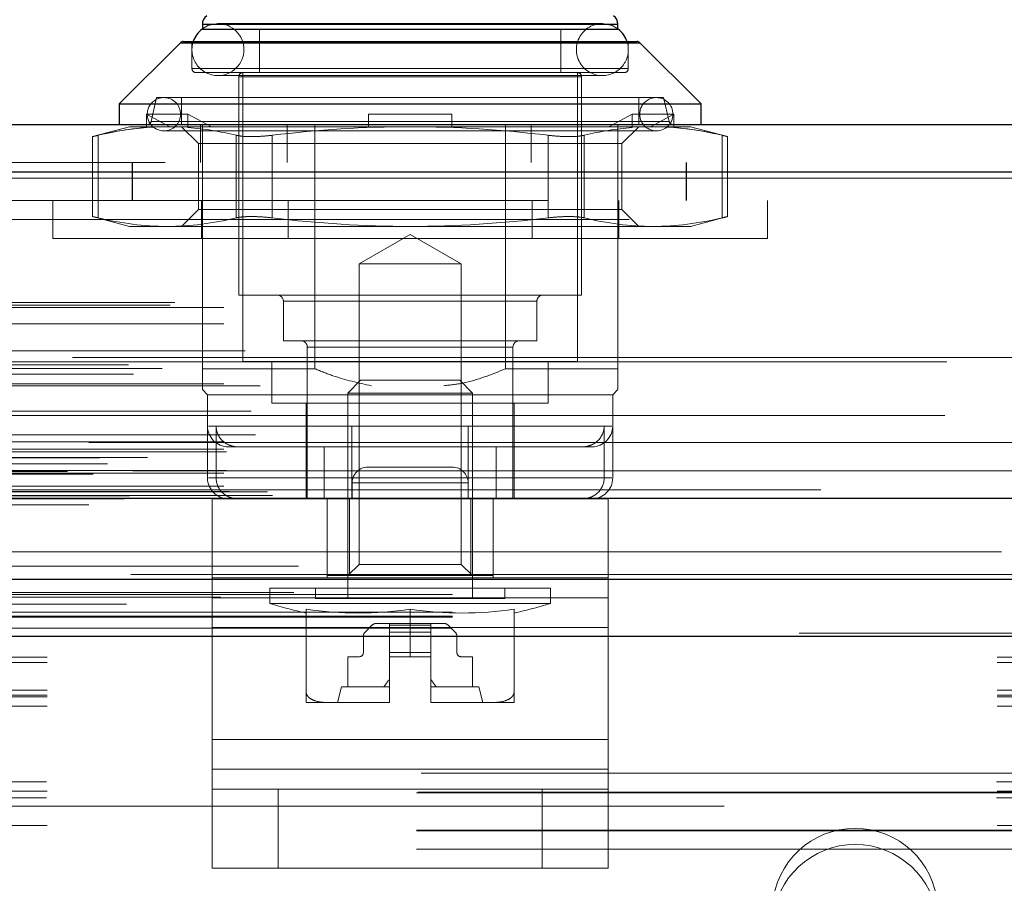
# Model space of a CAD drawing. Header units: inches. Extents: x 0.2 to 10.8, y 0.2 to 8.2.
# Tile 12 of 145: x 3.6831 to 3.7867, y 2.2378 to 2.3286. Entities that reach past the tile are written whole.
import ezdxf

# ---------------------------------------------------------------- set-up
doc = ezdxf.new("R2010")
doc.units = ezdxf.units.IN
doc.header["$MEASUREMENT"] = 0
doc.linetypes.add('HIDDEN', pattern=[0.07500000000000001, 0.05, -0.025])
doc.layers.add('DIMENSIONS', color=140, linetype='Continuous')
doc.styles.add('SLDTEXTSTYLE0', font='TXT', dxfattribs={"width": 0.7})
doc.dimstyles.new('SLDDIMSTYLE0', dxfattribs={"dimtxt": 0.0849609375, "dimasz": 0.13, "dimexe": 0, "dimexo": 0.0625, "dimgap": 0.021240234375, "dimtad": 0, "dimtih": 1, "dimtoh": 1, "dimlfac": 18, "dimrnd": 1e-09, "dimzin": 12, "dimdsep": 46, "dimtxsty": 'SLDTEXTSTYLE0', "dimsah": 1, "dimcen": 0.09, "dimadec": 0, "dimazin": 3, "dimtfac": 1, "dimtofl": 0, "dimtmove": 0, "dimatfit": 3, "dimfxl": 0, "dimfrac": 2, "dimtolj": 1, "dimtzin": 12, "dimarcsym": 0})

# ---------------------------------------------------------------- blocks, each defined once
blk = doc.blocks.new('_D_25')
at = {"layer": 'DIMENSIONS'}
for p, q in [((3.227980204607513, 2.313765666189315), (3.227980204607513, 2.671090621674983)), ((4.757869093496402, 2.313765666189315), (4.757869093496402, 2.671090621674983)), ((3.227980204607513, 2.546090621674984), (3.72184727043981, 2.546090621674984)), ((3.836973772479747, 2.546090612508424), (3.808443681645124, 2.546090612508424)), ((3.808443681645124, 2.546090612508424), (3.808443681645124, 2.4110597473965)), ((4.160121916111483, 2.546090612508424), (4.188652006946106, 2.546090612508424)), ((4.188652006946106, 2.546090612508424), (4.188652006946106, 2.4110597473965)), ((4.757869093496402, 2.546090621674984), (4.275248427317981, 2.546090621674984)), ((3.808443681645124, 2.4110597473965), (3.836973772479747, 2.4110597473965)), ((4.188652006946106, 2.4110597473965), (4.160121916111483, 2.4110597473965))]:
    blk.add_line(p, q, dxfattribs=at)
for points in [[(3.227980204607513, 2.546090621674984), (3.357980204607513, 2.526090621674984), (3.357980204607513, 2.566090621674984)], [(4.757869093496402, 2.546090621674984), (4.627869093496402, 2.566090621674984), (4.627869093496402, 2.526090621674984)]]:
    blk.add_solid(points, dxfattribs=at)
at = {"layer": 'DIMENSIONS', "char_height": 0.08333333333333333, "attachment_point": 1, "style": 'SLDTEXTSTYLE0'}
for s, insert in [('27.54', (3.836973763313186, 2.672532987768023)), ('699.5', (3.836973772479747, 2.518482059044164))]:
    blk.add_mtext(s, dxfattribs=dict(at, insert=insert))

msp = doc.modelspace()

# ---------------------------------------------------------------- linework, layer by layer
at = {"color": 7, "linetype": 'Continuous', "lineweight": 25}
for p, q in [((3.702296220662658, 2.32816137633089), (3.702296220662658, 2.327687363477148)), ((3.702296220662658, 2.32816137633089), (3.746040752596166, 2.32816137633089)), ((3.746040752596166, 2.327687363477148), (3.746040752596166, 2.32816137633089)), ((3.702296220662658, 2.327667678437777), (3.746040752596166, 2.327667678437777)), ((3.699980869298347, 2.326227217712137), (3.693547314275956, 2.319793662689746)), ((3.699980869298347, 2.326227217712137), (3.748356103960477, 2.326227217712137)), ((3.700290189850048, 2.326355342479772), (3.748046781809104, 2.326355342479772)), ((3.754789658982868, 2.319793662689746), (3.748356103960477, 2.326227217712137)), ((3.693547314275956, 2.319793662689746), (3.693547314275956, 2.317606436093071)), ((3.693547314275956, 2.319793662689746), (3.754789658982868, 2.319793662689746)), ((3.754789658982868, 2.317606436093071), (3.754789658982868, 2.319793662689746)), ((3.198367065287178, 2.317606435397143), (4.787455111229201, 2.317606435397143)), ((3.196403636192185, 2.312648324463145), (4.789418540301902, 2.312648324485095)), ((3.190347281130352, 2.278301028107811), (4.795474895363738, 2.278301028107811)), ((3.228641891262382, 2.269765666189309), (4.757207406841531, 2.269765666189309)), ((3.228641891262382, 2.263765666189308), (4.757207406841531, 2.263765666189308))]:
    msp.add_line(p, q, dxfattribs=at)
at = {"color": 7, "linetype": 'HIDDEN', "lineweight": 18}
for p, q in [((3.746040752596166, 2.32816137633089), (3.702296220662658, 2.32816137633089)), ((3.746040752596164, 2.32816137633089), (3.702395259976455, 2.32816137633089)), ((3.744400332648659, 2.328234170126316), (3.703936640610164, 2.328234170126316)), ((3.702296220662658, 2.327687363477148), (3.702296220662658, 2.327667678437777)), ((3.708311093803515, 2.327667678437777), (3.708311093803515, 2.323074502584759)), ((3.740025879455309, 2.323074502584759), (3.740025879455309, 2.327667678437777)), ((3.746040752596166, 2.327667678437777), (3.746040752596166, 2.327687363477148)), ((3.748356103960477, 2.326227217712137), (3.699980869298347, 2.326227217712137)), ((3.748356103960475, 2.326227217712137), (3.700078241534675, 2.326227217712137)), ((3.70120260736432, 2.326355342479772), (3.70120260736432, 2.323511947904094)), ((3.747134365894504, 2.323511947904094), (3.747134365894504, 2.326355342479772)), ((3.747134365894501, 2.323511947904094), (3.701202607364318, 2.323511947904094)), ((3.70120260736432, 2.323511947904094), (3.747134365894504, 2.323511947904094)), ((3.701640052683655, 2.323074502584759), (3.746696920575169, 2.323074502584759)), ((3.703936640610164, 2.322766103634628), (3.744400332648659, 2.322766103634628)), ((3.706561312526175, 2.323074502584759), (3.706561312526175, 2.292672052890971)), ((3.741775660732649, 2.292672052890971), (3.741775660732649, 2.323074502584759)), ((3.742213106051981, 2.322637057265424), (3.706123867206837, 2.322637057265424)), ((3.70612386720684, 2.322637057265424), (3.742213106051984, 2.322637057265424)), ((3.70612386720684, 2.322637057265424), (3.70612386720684, 2.299671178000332)), ((3.742213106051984, 2.299671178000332), (3.742213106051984, 2.322637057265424)), ((3.697484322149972, 2.320449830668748), (3.696906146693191, 2.317945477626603)), ((3.697484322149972, 2.320449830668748), (3.750852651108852, 2.320449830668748)), ((3.700108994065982, 2.320449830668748), (3.700108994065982, 2.317606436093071)), ((3.748227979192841, 2.317606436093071), (3.748227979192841, 2.320449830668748)), ((3.751430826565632, 2.317945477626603), (3.750852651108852, 2.320449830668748)), ((3.696409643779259, 2.317301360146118), (3.696409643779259, 2.318700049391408)), ((3.70078409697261, 2.318700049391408), (3.696409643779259, 2.318700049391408)), ((3.696409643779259, 2.318700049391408), (3.698871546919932, 2.317387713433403)), ((3.70078409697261, 2.317301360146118), (3.70078409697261, 2.318700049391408)), ((3.70078409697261, 2.318700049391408), (3.703246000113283, 2.317387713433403)), ((3.719794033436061, 2.318700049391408), (3.728542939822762, 2.318700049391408)), ((3.719794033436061, 2.318700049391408), (3.719794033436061, 2.317387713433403)), ((3.728542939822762, 2.318700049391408), (3.728542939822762, 2.317387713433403)), ((3.74509097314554, 2.317387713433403), (3.747552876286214, 2.318700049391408)), ((3.747552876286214, 2.318700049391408), (3.751927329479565, 2.318700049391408)), ((3.747552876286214, 2.318700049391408), (3.747552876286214, 2.317301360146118)), ((3.749465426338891, 2.317387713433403), (3.751927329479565, 2.318700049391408)), ((3.751927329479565, 2.318700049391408), (3.751927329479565, 2.317301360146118)), ((3.696906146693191, 2.317945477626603), (3.751332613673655, 2.317945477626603)), ((3.75143082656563, 2.317945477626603), (3.697004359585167, 2.317945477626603)), ((3.70209630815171, 2.313606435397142), (3.70209630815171, 2.317606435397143)), ((3.702296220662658, 2.291906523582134), (3.702296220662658, 2.317606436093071)), ((3.711235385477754, 2.313606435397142), (3.711235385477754, 2.317606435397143)), ((3.714145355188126, 2.291906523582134), (3.714145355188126, 2.317606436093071)), ((3.734191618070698, 2.291906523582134), (3.734191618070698, 2.317606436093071)), ((3.736901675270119, 2.313606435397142), (3.736901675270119, 2.317606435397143)), ((3.746040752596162, 2.313606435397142), (3.746040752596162, 2.317606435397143)), ((3.694640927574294, 2.317387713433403), (3.690749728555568, 2.316345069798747)), ((3.691335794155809, 2.316482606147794), (3.691335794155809, 2.30779413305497)), ((3.691335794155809, 2.316482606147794), (3.691335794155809, 2.30779413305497)), ((3.691335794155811, 2.316482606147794), (3.691335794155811, 2.30779413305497)), ((3.691335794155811, 2.316482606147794), (3.691335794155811, 2.30779413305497)), ((3.694640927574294, 2.317387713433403), (3.696691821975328, 2.317387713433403)), ((3.696409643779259, 2.317301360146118), (3.696691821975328, 2.317387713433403)), ((3.696691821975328, 2.317387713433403), (3.698871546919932, 2.317387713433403)), ((3.698249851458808, 2.316950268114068), (3.750087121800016, 2.316950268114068)), ((3.701066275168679, 2.317387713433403), (3.698871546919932, 2.317387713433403)), ((3.700108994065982, 2.317387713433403), (3.701885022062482, 2.315611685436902)), ((3.70078409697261, 2.317301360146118), (3.701066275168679, 2.317387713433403)), ((3.701066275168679, 2.317387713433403), (3.724168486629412, 2.317387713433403)), ((3.705857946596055, 2.316482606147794), (3.705857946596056, 2.30779413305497)), ((3.705857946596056, 2.316482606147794), (3.705857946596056, 2.30779413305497)), ((3.705857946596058, 2.316482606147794), (3.705857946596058, 2.30779413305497)), ((3.705857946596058, 2.316482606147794), (3.705857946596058, 2.30779413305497)), ((3.709646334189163, 2.316482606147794), (3.709646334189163, 2.30779413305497)), ((3.709646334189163, 2.316482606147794), (3.709646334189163, 2.30779413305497)), ((3.709646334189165, 2.316482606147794), (3.709646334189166, 2.30779413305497)), ((3.709646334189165, 2.316482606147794), (3.709646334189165, 2.30779413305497)), ((3.719794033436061, 2.317301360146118), (3.719794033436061, 2.317387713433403)), ((3.724168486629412, 2.317387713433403), (3.747270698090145, 2.317387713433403)), ((3.728542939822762, 2.317301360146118), (3.728542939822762, 2.317387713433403)), ((3.738690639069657, 2.316482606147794), (3.738690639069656, 2.30779413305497)), ((3.738690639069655, 2.316482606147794), (3.738690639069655, 2.30779413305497)), ((3.738690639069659, 2.316482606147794), (3.738690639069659, 2.30779413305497)), ((3.738690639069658, 2.316482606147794), (3.738690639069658, 2.30779413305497)), ((3.742479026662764, 2.316482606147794), (3.742479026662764, 2.30779413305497)), ((3.742479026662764, 2.316482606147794), (3.742479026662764, 2.30779413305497)), ((3.742479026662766, 2.316482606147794), (3.742479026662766, 2.30779413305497)), ((3.742479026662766, 2.316482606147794), (3.742479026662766, 2.30779413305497)), ((3.746451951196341, 2.315611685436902), (3.748227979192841, 2.317387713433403)), ((3.747552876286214, 2.317301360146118), (3.747270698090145, 2.317387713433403)), ((3.749465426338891, 2.317387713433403), (3.747270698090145, 2.317387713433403)), ((3.751645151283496, 2.317387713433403), (3.749465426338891, 2.317387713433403)), ((3.751927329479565, 2.317301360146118), (3.751645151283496, 2.317387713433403)), ((3.751645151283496, 2.317387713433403), (3.75369604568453, 2.317387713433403)), ((3.757587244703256, 2.316345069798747), (3.75369604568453, 2.317387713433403)), ((3.75700117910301, 2.316482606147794), (3.75700117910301, 2.30779413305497)), ((3.75700117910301, 2.316482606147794), (3.75700117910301, 2.30779413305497)), ((3.757001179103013, 2.316482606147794), (3.757001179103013, 2.30779413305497)), ((3.757001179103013, 2.316482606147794), (3.757001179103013, 2.30779413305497)), ((3.690749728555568, 2.316358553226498), (3.690749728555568, 2.307918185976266)), ((3.701885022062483, 2.315611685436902), (3.743466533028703, 2.315611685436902)), ((3.701885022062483, 2.315611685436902), (3.701885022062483, 2.308665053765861)), ((3.743466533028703, 2.315611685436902), (3.746451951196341, 2.315611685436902)), ((3.746451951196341, 2.308665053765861), (3.746451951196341, 2.315611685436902)), ((3.757587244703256, 2.307918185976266), (3.757587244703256, 2.316358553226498)), ((3.198367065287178, 2.313606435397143), (4.787455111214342, 2.313606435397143)), ((3.694892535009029, 2.313606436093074), (3.694892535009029, 2.309606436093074)), ((3.694929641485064, 2.313606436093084), (3.694929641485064, 2.309606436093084)), ((3.746040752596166, 2.291906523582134), (3.746040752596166, 2.313606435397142)), ((3.753225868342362, 2.309606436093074), (3.753225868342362, 2.313606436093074)), ((3.753262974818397, 2.309606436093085), (3.753262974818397, 2.313606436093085)), ((4.789418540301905, 2.312648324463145), (3.196403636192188, 2.312648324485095)), ((3.196403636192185, 2.311953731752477), (4.789418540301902, 2.311953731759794)), ((4.789418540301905, 2.311953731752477), (3.196403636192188, 2.311953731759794)), ((4.738624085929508, 2.309606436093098), (3.247235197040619, 2.309606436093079)), ((3.686557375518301, 2.309606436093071), (3.686557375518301, 2.305606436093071)), ((3.702196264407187, 2.305606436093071), (3.702196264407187, 2.309606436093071)), ((3.71133534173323, 2.305606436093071), (3.71133534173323, 2.309606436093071)), ((3.737001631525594, 2.305606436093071), (3.737001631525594, 2.30960643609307)), ((3.746140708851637, 2.30560643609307), (3.746140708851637, 2.30960643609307)), ((3.761779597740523, 2.30560643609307), (3.761779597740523, 2.30960643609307)), ((3.701885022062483, 2.308665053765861), (3.700108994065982, 2.306889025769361)), ((3.701885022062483, 2.308665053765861), (3.743466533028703, 2.308665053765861)), ((3.743466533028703, 2.308665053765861), (3.746451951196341, 2.308665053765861)), ((3.748227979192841, 2.306889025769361), (3.746451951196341, 2.308665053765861)), ((4.738624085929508, 2.307606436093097), (3.247235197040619, 2.307606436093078)), ((4.738624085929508, 2.307606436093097), (3.247235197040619, 2.307606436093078)), ((3.24723519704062, 2.30760643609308), (4.738586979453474, 2.307606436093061)), ((3.24723519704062, 2.30760643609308), (4.738586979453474, 2.307606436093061)), ((3.690749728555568, 2.307931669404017), (3.694640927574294, 2.306889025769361)), ((3.75369604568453, 2.306889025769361), (3.757587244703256, 2.307931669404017)), ((3.694640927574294, 2.306889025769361), (3.698596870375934, 2.306889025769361)), ((3.698596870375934, 2.306889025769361), (3.724168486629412, 2.306889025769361)), ((3.724168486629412, 2.306889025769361), (3.74974010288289, 2.306889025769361)), ((3.74974010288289, 2.306889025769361), (3.75369604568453, 2.306889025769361)), ((3.761779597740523, 2.30560643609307), (3.686557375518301, 2.305606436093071)), ((3.724168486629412, 2.306054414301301), (3.718791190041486, 2.302949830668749)), ((3.729545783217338, 2.302949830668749), (3.724168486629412, 2.306054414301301)), ((3.718791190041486, 2.302949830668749), (3.729545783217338, 2.302949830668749)), ((3.718791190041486, 2.302949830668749), (3.718791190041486, 2.271328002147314)), ((3.729545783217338, 2.271328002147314), (3.729545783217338, 2.302949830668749)), ((3.199408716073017, 2.298903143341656), (4.786413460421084, 2.298903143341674)), ((3.70612386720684, 2.299671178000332), (3.742213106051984, 2.299671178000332)), ((3.73751056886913, 2.299015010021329), (3.71082640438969, 2.299015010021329)), ((3.710826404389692, 2.299015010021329), (3.737510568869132, 2.299015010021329)), ((3.710826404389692, 2.299015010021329), (3.710826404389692, 2.294859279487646)), ((3.737510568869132, 2.294859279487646), (3.737510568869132, 2.299015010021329)), ((3.198921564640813, 2.298614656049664), (4.786900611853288, 2.298614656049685)), ((3.204553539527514, 2.298347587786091), (4.781268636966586, 2.298347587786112)), ((3.204553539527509, 2.298347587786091), (4.781268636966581, 2.298347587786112)), ((3.204553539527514, 2.296659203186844), (4.781268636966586, 2.296659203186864)), ((3.710826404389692, 2.294859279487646), (3.737510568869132, 2.294859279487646)), ((3.20679751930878, 2.293787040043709), (4.779024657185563, 2.29378704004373)), ((3.713341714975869, 2.294203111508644), (3.734894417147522, 2.294203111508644)), ((3.713341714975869, 2.294203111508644), (3.713341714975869, 2.278236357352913)), ((3.734995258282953, 2.294203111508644), (3.7134425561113, 2.294203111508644)), ((3.734995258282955, 2.278236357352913), (3.734995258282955, 2.294203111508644)), ((4.7886135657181, 2.293105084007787), (3.197217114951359, 2.293105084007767)), ((3.204553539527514, 2.292635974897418), (4.781268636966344, 2.292635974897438)), ((4.780647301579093, 2.292640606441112), (3.205173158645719, 2.292640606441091)), ((3.706561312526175, 2.292672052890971), (3.741775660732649, 2.292672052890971)), ((3.70962342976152, 2.292672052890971), (3.70962342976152, 2.28829759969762)), ((3.738713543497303, 2.28829759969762), (3.738713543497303, 2.292672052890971)), ((3.194518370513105, 2.292326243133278), (4.791303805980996, 2.292326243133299)), ((3.198053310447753, 2.291936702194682), (4.787768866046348, 2.291936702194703)), ((3.702296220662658, 2.291906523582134), (3.714145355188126, 2.291906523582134)), ((3.734191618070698, 2.291906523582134), (3.746040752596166, 2.291906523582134)), ((3.195039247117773, 2.29135372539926), (4.790778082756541, 2.291353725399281)), ((3.718948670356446, 2.290703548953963), (3.717606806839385, 2.289361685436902)), ((3.718948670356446, 2.290703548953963), (3.729388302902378, 2.290703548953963)), ((3.730730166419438, 2.289361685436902), (3.729388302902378, 2.290703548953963)), ((3.204553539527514, 2.290339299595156), (4.781268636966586, 2.290339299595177)), ((3.208396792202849, 2.290127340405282), (4.777419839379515, 2.290127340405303)), ((3.702296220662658, 2.289719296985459), (3.702843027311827, 2.28917249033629)), ((3.745493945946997, 2.28917249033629), (3.746040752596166, 2.289719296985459)), ((3.702843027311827, 2.28917249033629), (3.745493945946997, 2.28917249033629)), ((3.702843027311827, 2.28917249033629), (3.702843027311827, 2.285891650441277)), ((3.717606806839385, 2.289361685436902), (3.730730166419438, 2.289361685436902)), ((3.717606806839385, 2.289361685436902), (3.717606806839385, 2.267737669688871)), ((3.730730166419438, 2.267737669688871), (3.730730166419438, 2.289361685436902)), ((3.745493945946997, 2.280423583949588), (3.745493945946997, 2.28917249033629)), ((3.207416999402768, 2.287456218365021), (4.778405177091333, 2.287456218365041)), ((3.207416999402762, 2.287456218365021), (4.778405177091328, 2.287456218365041)), ((3.70962342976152, 2.28829759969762), (3.738713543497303, 2.28829759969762)), ((3.713232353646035, 2.28829759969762), (3.713232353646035, 2.283704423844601)), ((3.735104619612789, 2.278236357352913), (3.735104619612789, 2.28829759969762)), ((4.780442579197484, 2.287006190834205), (3.205379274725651, 2.287006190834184)), ((3.702843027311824, 2.28589165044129), (3.702843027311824, 2.280423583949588)), ((3.730292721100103, 2.285891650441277), (3.702940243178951, 2.285891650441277)), ((3.703741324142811, 2.280423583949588), (3.703741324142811, 2.285891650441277)), ((3.718044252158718, 2.285891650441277), (3.74539673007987, 2.285891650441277)), ((3.730292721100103, 2.280423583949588), (3.730292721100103, 2.285891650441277)), ((3.744595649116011, 2.280423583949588), (3.744595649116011, 2.285891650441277)), ((3.207905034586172, 2.284965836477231), (4.777914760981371, 2.284965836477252)), ((4.790355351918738, 2.28414353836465), (3.19546057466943, 2.284143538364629)), ((3.204553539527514, 2.284225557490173), (4.781268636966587, 2.284225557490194)), ((3.204553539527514, 2.283443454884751), (4.781268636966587, 2.283443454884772)), ((3.204553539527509, 2.283443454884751), (4.781268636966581, 2.283443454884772)), ((3.705030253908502, 2.283704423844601), (3.730292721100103, 2.283704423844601)), ((3.713232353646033, 2.283704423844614), (3.713232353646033, 2.278236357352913)), ((3.715107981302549, 2.278236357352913), (3.715107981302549, 2.283704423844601)), ((3.718044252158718, 2.278236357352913), (3.718044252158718, 2.283704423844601)), ((3.733228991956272, 2.283704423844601), (3.730292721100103, 2.283704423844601)), ((3.733228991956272, 2.278236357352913), (3.733228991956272, 2.283704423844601)), ((3.733228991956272, 2.283704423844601), (3.742300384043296, 2.283704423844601)), ((3.742300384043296, 2.283704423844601), (3.743306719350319, 2.283704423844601)), ((3.191475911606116, 2.282543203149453), (4.794346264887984, 2.282543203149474)), ((3.196507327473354, 2.282563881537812), (4.789314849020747, 2.282563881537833)), ((3.204831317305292, 2.283165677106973), (4.780990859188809, 2.283165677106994)), ((3.192320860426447, 2.281910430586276), (4.793465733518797, 2.281910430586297)), ((3.719725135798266, 2.281569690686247), (3.719722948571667, 2.281569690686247)), ((3.728614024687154, 2.281569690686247), (3.719725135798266, 2.281569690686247)), ((3.188096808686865, 2.281118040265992), (4.797725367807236, 2.281118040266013)), ((3.188096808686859, 2.281118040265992), (4.797725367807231, 2.281118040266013)), ((3.190794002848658, 2.280834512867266), (4.795028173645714, 2.280834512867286)), ((4.794968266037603, 2.281174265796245), (3.190853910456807, 2.281174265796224)), ((3.204553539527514, 2.280943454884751), (4.781268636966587, 2.280943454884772)), ((3.204553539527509, 2.280943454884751), (4.781268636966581, 2.280943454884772)), ((3.204831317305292, 2.281221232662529), (4.780990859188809, 2.28122123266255)), ((3.744595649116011, 2.280423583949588), (3.702943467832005, 2.280423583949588)), ((3.703741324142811, 2.280423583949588), (3.745393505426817, 2.280423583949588)), ((3.204553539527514, 2.279561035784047), (4.781268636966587, 2.279561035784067)), ((3.204553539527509, 2.279561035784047), (4.781268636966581, 2.279561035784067)), ((4.767401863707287, 2.279161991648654), (3.218457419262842, 2.279161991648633)), ((3.730278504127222, 2.27990302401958), (3.718056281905, 2.27990302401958)), ((3.718056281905, 2.27990302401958), (3.718056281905, 2.278236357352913)), ((3.718056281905, 2.27990302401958), (3.730278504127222, 2.27990302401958)), ((3.718058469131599, 2.27990302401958), (3.718058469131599, 2.278236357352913)), ((3.730280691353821, 2.27990302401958), (3.718058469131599, 2.27990302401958)), ((3.718058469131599, 2.27990302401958), (3.730280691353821, 2.27990302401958)), ((3.730278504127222, 2.27990302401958), (3.730278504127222, 2.278236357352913)), ((3.730280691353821, 2.27990302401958), (3.730280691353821, 2.278236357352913)), ((3.19397572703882, 2.278250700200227), (4.791846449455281, 2.278250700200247)), ((3.194115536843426, 2.278232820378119), (4.791706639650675, 2.27823282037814)), ((3.19461816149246, 2.27855171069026), (4.791204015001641, 2.278551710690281)), ((3.194618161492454, 2.27855171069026), (4.791204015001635, 2.278551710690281)), ((3.205109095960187, 2.278999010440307), (4.780713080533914, 2.278999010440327)), ((3.205109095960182, 2.278999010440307), (4.780713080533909, 2.278999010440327)), ((3.20916232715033, 2.278952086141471), (4.776659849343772, 2.278952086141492)), ((3.209162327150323, 2.278952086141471), (4.776659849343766, 2.278952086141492)), ((3.209677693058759, 2.278587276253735), (4.776144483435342, 2.278587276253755)), ((3.209677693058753, 2.278587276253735), (4.776144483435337, 2.278587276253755)), ((3.703334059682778, 2.278236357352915), (3.703334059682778, 2.26990302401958)), ((3.703336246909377, 2.278236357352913), (3.745002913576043, 2.278236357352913)), ((3.703336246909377, 2.278236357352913), (3.703336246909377, 2.267818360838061)), ((3.715417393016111, 2.278236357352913), (3.715417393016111, 2.26990302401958)), ((3.715419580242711, 2.278236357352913), (3.715419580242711, 2.26990302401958)), ((3.717790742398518, 2.270143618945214), (3.717790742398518, 2.278236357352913)), ((3.730546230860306, 2.270143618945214), (3.730546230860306, 2.278236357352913)), ((3.732917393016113, 2.270143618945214), (3.732917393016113, 2.278236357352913)), ((3.73291958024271, 2.278236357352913), (3.73291958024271, 2.26990302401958)), ((3.745000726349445, 2.278236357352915), (3.745000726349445, 2.26990302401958)), ((3.745002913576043, 2.278236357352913), (3.745002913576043, 2.267818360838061)), ((3.19034728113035, 2.277606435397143), (4.795474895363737, 2.277606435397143)), ((3.212404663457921, 2.271126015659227), (4.77341751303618, 2.271126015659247)), ((3.718791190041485, 2.271328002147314), (3.717606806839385, 2.270143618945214)), ((3.718791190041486, 2.271328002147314), (3.729545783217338, 2.271328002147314)), ((3.730730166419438, 2.270143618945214), (3.729545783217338, 2.271328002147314)), ((3.703334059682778, 2.264694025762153), (3.703334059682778, 2.26990302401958)), ((3.703336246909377, 2.26990302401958), (3.745002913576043, 2.26990302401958)), ((3.715419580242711, 2.270143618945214), (3.717790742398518, 2.270143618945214)), ((3.717790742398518, 2.270143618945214), (3.730546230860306, 2.270143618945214)), ((3.730546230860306, 2.270143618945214), (3.732917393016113, 2.270143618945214)), ((3.732917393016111, 2.270143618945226), (3.732917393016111, 2.26990302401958)), ((3.745000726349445, 2.264694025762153), (3.745000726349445, 2.26990302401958)), ((3.709404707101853, 2.268831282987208), (3.738932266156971, 2.268831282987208)), ((3.709404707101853, 2.268831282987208), (3.709404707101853, 2.267203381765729)), ((3.714216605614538, 2.268831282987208), (3.714216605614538, 2.267737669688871)), ((3.734120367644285, 2.267737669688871), (3.734120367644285, 2.268831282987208)), ((3.738932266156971, 2.267203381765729), (3.738932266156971, 2.268831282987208)), ((3.204241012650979, 2.267892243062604), (4.78157172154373, 2.267892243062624)), ((3.211931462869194, 2.268374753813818), (4.773888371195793, 2.268374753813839)), ((3.228641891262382, 2.268177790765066), (4.757207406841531, 2.268177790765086)), ((3.745000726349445, 2.267818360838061), (3.703334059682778, 2.267818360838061)), ((3.703336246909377, 2.267818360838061), (3.745002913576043, 2.267818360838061)), ((3.703336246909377, 2.267818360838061), (3.703336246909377, 2.252889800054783)), ((3.745002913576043, 2.267818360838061), (3.745002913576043, 2.252889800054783)), ((3.709404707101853, 2.267203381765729), (3.73893226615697, 2.267203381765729)), ((3.714216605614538, 2.267737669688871), (3.734120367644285, 2.267737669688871)), ((3.228591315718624, 2.266301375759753), (4.757257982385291, 2.266301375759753)), ((3.228641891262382, 2.265765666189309), (4.757207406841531, 2.265765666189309)), ((3.713232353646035, 2.266610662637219), (3.713232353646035, 2.257852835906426)), ((3.724168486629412, 2.266610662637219), (3.724168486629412, 2.26161343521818)), ((3.735104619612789, 2.266610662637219), (3.735104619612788, 2.257852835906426)), ((3.745000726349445, 2.264694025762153), (3.703334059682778, 2.264694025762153)), ((3.703334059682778, 2.249765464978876), (3.703334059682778, 2.264694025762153)), ((3.703336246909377, 2.264694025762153), (3.745002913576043, 2.264694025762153)), ((3.720148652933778, 2.264920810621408), (3.719439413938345, 2.264211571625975)), ((3.721981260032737, 2.265112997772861), (3.720612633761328, 2.265112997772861)), ((3.726355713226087, 2.265112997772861), (3.721981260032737, 2.265112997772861)), ((3.721981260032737, 2.264920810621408), (3.721981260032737, 2.265112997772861)), ((3.721981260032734, 2.264920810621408), (3.726355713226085, 2.264920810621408)), ((3.721981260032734, 2.264920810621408), (3.726355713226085, 2.264920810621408)), ((3.721981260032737, 2.264211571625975), (3.721981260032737, 2.264920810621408)), ((3.726355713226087, 2.264920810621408), (3.721981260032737, 2.264920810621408)), ((3.726355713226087, 2.264920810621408), (3.721981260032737, 2.264920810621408)), ((3.726355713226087, 2.264920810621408), (3.726355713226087, 2.265112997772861)), ((3.727724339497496, 2.265112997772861), (3.726355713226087, 2.265112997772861)), ((3.726355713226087, 2.264211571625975), (3.726355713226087, 2.264920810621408)), ((3.728897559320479, 2.264211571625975), (3.728188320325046, 2.264920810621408)), ((3.745000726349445, 2.249765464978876), (3.745000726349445, 2.264694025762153)), ((3.228591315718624, 2.264610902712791), (4.757257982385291, 2.264610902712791)), ((3.228641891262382, 2.263765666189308), (4.757207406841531, 2.263765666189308)), ((3.228641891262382, 2.263765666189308), (4.757207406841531, 2.263765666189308)), ((3.228641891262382, 2.263765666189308), (4.757207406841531, 2.263765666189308)), ((3.228641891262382, 2.263765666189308), (4.757207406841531, 2.263765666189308)), ((3.228641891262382, 2.263765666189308), (4.757207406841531, 2.263765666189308)), ((3.865115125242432, 2.264075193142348), (3.545670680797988, 2.26407519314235)), ((3.719247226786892, 2.263747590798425), (3.719247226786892, 2.262050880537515)), ((3.721981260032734, 2.264211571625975), (3.726355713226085, 2.264211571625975)), ((3.721981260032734, 2.264211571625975), (3.726355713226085, 2.264211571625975)), ((3.721981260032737, 2.263747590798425), (3.721981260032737, 2.264211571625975)), ((3.726355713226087, 2.264211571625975), (3.721981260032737, 2.264211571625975)), ((3.726355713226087, 2.264211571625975), (3.721981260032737, 2.264211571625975)), ((3.721981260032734, 2.263747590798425), (3.726355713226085, 2.263747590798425)), ((3.721981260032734, 2.263747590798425), (3.726355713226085, 2.263747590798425)), ((3.726355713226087, 2.263747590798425), (3.721981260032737, 2.263747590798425)), ((3.721981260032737, 2.262050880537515), (3.721981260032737, 2.263747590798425)), ((3.726355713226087, 2.263747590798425), (3.721981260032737, 2.263747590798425)), ((3.726355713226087, 2.263747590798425), (3.726355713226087, 2.264211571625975)), ((3.726355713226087, 2.262050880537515), (3.726355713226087, 2.263747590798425)), ((3.729089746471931, 2.262050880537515), (3.729089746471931, 2.263747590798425)), ((3.885948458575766, 2.261563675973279), (3.524837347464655, 2.26156367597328)), ((3.717606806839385, 2.26161343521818), (3.717606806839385, 2.258441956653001)), ((3.718809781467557, 2.26161343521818), (3.717606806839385, 2.26161343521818)), ((3.721981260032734, 2.262050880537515), (3.726355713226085, 2.262050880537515)), ((3.721981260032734, 2.262050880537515), (3.726355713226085, 2.262050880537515)), ((3.726355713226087, 2.262050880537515), (3.721981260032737, 2.262050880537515)), ((3.721981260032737, 2.26161343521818), (3.721981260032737, 2.262050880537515)), ((3.726355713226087, 2.262050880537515), (3.721981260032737, 2.262050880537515)), ((3.721981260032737, 2.26161343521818), (3.721981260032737, 2.256802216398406)), ((3.724168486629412, 2.26161343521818), (3.721981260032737, 2.26161343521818)), ((3.724168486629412, 2.26161343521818), (3.726355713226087, 2.26161343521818)), ((3.726355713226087, 2.26161343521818), (3.726355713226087, 2.262050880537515)), ((3.726355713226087, 2.26161343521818), (3.726355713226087, 2.256802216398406)), ((3.730730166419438, 2.26161343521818), (3.729527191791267, 2.26161343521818)), ((3.730730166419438, 2.258441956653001), (3.730730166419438, 2.26161343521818)), ((3.885948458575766, 2.261001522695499), (3.524837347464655, 2.2610015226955)), ((3.716950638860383, 2.258441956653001), (3.716513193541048, 2.256801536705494)), ((3.716950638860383, 2.258441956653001), (3.721981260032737, 2.258441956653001)), ((3.726355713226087, 2.258441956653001), (3.731386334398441, 2.258441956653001)), ((3.731823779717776, 2.256801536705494), (3.731386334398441, 2.258441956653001)), ((3.885948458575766, 2.258099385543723), (3.524837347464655, 2.258099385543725)), ((3.885948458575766, 2.257563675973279), (3.524837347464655, 2.25756367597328)), ((3.885948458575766, 2.257376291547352), (3.524837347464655, 2.257376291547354)), ((3.885948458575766, 2.25640891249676), (3.524837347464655, 2.256408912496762)), ((3.713232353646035, 2.256801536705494), (3.715523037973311, 2.256801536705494)), ((3.715523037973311, 2.256801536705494), (3.721877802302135, 2.256801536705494)), ((3.721877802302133, 2.256801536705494), (3.721981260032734, 2.256801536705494)), ((3.721877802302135, 2.256801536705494), (3.721981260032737, 2.256801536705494)), ((3.721981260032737, 2.256801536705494), (3.721877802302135, 2.256801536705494)), ((3.721981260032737, 2.256802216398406), (3.721981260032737, 2.256801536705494)), ((3.726355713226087, 2.256802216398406), (3.726355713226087, 2.256801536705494)), ((3.726355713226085, 2.256801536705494), (3.726459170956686, 2.256801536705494)), ((3.726355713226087, 2.256801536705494), (3.726459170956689, 2.256801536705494)), ((3.726459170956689, 2.256801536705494), (3.726355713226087, 2.256801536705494)), ((3.726459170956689, 2.256801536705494), (3.732813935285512, 2.256801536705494)), ((3.732813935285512, 2.256801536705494), (3.735104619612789, 2.256801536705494)), ((3.745000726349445, 2.252889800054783), (3.703334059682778, 2.252889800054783)), ((3.703336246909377, 2.252889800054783), (3.745002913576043, 2.252889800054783)), ((3.703336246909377, 2.252889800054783), (3.703336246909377, 2.247680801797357)), ((3.745002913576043, 2.252889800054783), (3.745002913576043, 2.247680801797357)), ((3.525316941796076, 2.249376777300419), (3.885468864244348, 2.249376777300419)), ((3.525316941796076, 2.249376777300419), (3.885468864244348, 2.249376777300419)), ((3.745000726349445, 2.249765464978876), (3.703334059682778, 2.249765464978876)), ((3.703334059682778, 2.239347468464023), (3.703334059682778, 2.249765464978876)), ((3.703336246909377, 2.249765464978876), (3.745002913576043, 2.249765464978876)), ((3.745000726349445, 2.239347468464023), (3.745000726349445, 2.249765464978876)), ((3.885877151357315, 2.248445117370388), (3.524908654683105, 2.24844511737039)), ((3.885948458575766, 2.247477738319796), (3.524837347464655, 2.247477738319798)), ((3.524837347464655, 2.247290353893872), (3.885948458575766, 2.24729035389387)), ((3.524981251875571, 2.24737677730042), (3.885804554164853, 2.24737677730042)), ((3.703336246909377, 2.247680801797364), (3.703334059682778, 2.247680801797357)), ((3.703336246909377, 2.247680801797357), (3.703336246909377, 2.239347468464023)), ((3.703336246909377, 2.247680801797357), (3.710280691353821, 2.247680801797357)), ((3.710278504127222, 2.247680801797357), (3.710278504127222, 2.239347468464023)), ((3.710280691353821, 2.247680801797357), (3.710280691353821, 2.239347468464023)), ((3.710280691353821, 2.247680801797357), (3.738058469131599, 2.247680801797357)), ((3.738056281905, 2.247680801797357), (3.738056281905, 2.239347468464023)), ((3.738058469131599, 2.247680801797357), (3.738058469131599, 2.239347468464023)), ((3.738058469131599, 2.247680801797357), (3.745002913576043, 2.247680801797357)), ((3.745002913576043, 2.247680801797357), (3.745002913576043, 2.239347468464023)), ((3.885877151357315, 2.246754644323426), (3.524908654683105, 2.246754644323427)), ((4.757207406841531, 2.24587677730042), (3.228641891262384, 2.24587677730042)), ((3.885948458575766, 2.24385250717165), (3.524837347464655, 2.243852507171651)), ((3.524837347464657, 2.24337677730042), (3.885948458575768, 2.24337677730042)), ((3.524837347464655, 2.243290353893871), (3.885948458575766, 2.24329035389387)), ((3.524837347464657, 2.241376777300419), (3.885948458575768, 2.241376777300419)), ((3.524837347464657, 2.241376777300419), (3.885948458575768, 2.241376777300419)), ((3.703336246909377, 2.23934746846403), (3.703334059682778, 2.239347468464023)), ((3.710280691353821, 2.239347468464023), (3.703336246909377, 2.239347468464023)), ((3.710280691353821, 2.239347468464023), (3.738058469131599, 2.239347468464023)), ((3.745002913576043, 2.239347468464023), (3.738058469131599, 2.239347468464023))]:
    msp.add_line(p, q, dxfattribs=at)
at = {"color": 7, "linetype": 'HIDDEN', "lineweight": 18, "flags": 128}
for points in [[(3.703936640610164, 2.328234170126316), (3.702890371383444, 2.328026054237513), (3.702296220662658, 2.327687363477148)], [(3.746040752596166, 2.327687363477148), (3.745446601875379, 2.328026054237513), (3.744400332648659, 2.328234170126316)], [(4.786412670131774, 2.272638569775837), (4.005734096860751, 2.272638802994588), (3.199411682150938, 2.272638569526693)], [(4.780566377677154, 2.272650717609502), (4.005734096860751, 2.27265077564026), (3.205253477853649, 2.272650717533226)], [(4.794768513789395, 2.270278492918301), (3.959205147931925, 2.270278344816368), (3.191049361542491, 2.270278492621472)], [(4.79477325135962, 2.27027844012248), (4.05852145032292, 2.270276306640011), (3.191050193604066, 2.270278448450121)], [(3.211934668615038, 2.26837477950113), (3.98008102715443, 2.268375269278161), (4.773905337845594, 2.268374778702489)], [(3.194304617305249, 2.267147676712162), (3.980069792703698, 2.267147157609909), (4.79152759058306, 2.267147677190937)], [(3.228641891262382, 2.265887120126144), (3.980069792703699, 2.265886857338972), (4.757207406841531, 2.265887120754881)]]:
    msp.add_lwpolyline(points, dxfattribs=at)
at = {"color": 7, "linetype": 'Continuous', "lineweight": 25}
for centre, radius, start, end in [((3.703389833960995, 2.32816137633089), 0.001093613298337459, 124.8499045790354, 180.0000000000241), ((3.744947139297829, 2.32816137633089), 0.001093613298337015, 359.9999999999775, 55.15009542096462), ((3.703936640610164, 2.325500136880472), 0.002734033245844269, 126.8698976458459, 161.7719472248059), ((3.744400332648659, 2.325500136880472), 0.002734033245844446, 18.22805277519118, 53.13010235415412), ((3.700290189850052, 2.325917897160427), 0.0004374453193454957, 90.0000000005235, 134.9999999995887), ((3.748046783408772, 2.325917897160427), 0.0004374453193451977, 45.00000000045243, 89.99999999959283)]:
    msp.add_arc(centre, radius, start, end, dxfattribs=at)
at = {"color": 7, "linetype": 'HIDDEN', "lineweight": 18}
for centre, radius, start, end in [((3.703936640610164, 2.325500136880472), 0.002734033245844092, 270.0000000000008, 90), ((3.744400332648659, 2.325500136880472), 0.002734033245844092, 90, 270.0000000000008), ((3.703936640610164, 2.325500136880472), 0.002734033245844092, 161.7719472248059, 270.0000000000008), ((3.744400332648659, 2.325500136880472), 0.002734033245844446, 270.0000000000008, 18.22805277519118), ((3.701640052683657, 2.323511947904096), 0.0004374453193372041, 180.0000000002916, 269.99999999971), ((3.706561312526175, 2.322637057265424), 0.0004374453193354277, 90, 180), ((3.741775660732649, 2.322637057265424), 0.0004374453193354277, 0, 90), ((3.746696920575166, 2.323511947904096), 0.0004374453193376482, 270.000000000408, 359.99999999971), ((3.698249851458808, 2.318700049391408), 0.001749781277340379, 90, 270.0000000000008), ((3.698249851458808, 2.318700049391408), 0.001749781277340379, 270.0000000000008, 90), ((3.750087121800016, 2.318700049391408), 0.001749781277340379, 90, 270.0000000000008), ((3.750087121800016, 2.318700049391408), 0.001749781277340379, 270.0000000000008, 90), ((3.696479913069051, 2.318043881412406), 0.0004374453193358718, 270.0000000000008, 346.9999999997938), ((3.751857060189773, 2.318043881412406), 0.0004374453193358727, 193.0000000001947, 269.9999999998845), ((3.710170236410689, 2.299015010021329), 0.0006561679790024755, 0, 90), ((3.738166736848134, 2.299015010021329), 0.0006561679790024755, 89.99999999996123, 180), ((3.712685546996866, 2.294203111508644), 0.0006561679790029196, 0, 90), ((3.735651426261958, 2.294203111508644), 0.0006561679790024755, 90, 180), ((3.705030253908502, 2.285891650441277), 0.002187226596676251, 180, 269.9999999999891), ((3.743306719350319, 2.285891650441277), 0.002187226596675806, 270.0000000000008, 0), ((3.719722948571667, 2.27990302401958), 0.001666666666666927, 90, 180), ((3.719725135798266, 2.27990302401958), 0.001666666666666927, 90, 180), ((3.728611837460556, 2.27990302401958), 0.001666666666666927, 0, 90), ((3.728614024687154, 2.27990302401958), 0.001666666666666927, 0, 90), ((3.7050302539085, 2.280423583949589), 0.002187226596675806, 180.0000000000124, 270.0000000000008), ((3.743306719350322, 2.280423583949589), 0.002187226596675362, 270.0000000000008, 359.9999999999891), ((3.724168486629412, 2.31625910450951), 0.05122922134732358, 253.2503397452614, 257.6739543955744), ((3.724168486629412, 2.31625910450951), 0.05122922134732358, 282.3260456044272, 286.7496602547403), ((3.718700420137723, 2.303805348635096), 0.03759447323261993, 261.6367379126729, 278.3632620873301), ((3.729636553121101, 2.303805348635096), 0.03759447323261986, 261.6367379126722, 278.3632620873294), ((3.720612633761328, 2.264456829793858), 0.0006561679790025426, 90, 135), ((3.727724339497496, 2.264456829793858), 0.0006561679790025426, 45, 90), ((3.719903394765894, 2.263747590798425), 0.0006561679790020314, 134.9999999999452, 180), ((3.728433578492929, 2.263747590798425), 0.0006561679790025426, 0, 45), ((3.718809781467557, 2.262050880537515), 0.0004374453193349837, 270.0000000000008, 0), ((3.729527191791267, 2.262050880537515), 0.0004374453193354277, 180, 270.0000000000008), ((3.721878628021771, 2.264549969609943), 0.007748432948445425, 269.9938942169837, 270.7589344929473), ((3.72187862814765, 2.264549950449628), 0.00774841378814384, 269.9938932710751, 270.7589354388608), ((3.726458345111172, 2.264549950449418), 0.007748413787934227, 269.2410645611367, 270.0061067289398), ((3.726458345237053, 2.264549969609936), 0.007748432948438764, 269.2410655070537, 270.006105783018), ((3.771004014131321, 2.234846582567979), 0.008702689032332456, 4.087218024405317, 175.9127819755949), ((3.77100401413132, 2.233156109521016), 0.00870268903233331, 4.087218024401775, 175.9127819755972)]:
    msp.add_arc(centre, radius, start, end, dxfattribs=at)
for points, knots in [([(3.691335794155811, 2.316482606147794), (3.691119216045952, 2.316431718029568), (3.690775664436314, 2.31635099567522), (3.690799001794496, 2.316356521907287), (3.690807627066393, 2.316358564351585)], [0, 0, 0, 0, 0.6304092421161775, 1, 1, 1, 1]), ([(3.709646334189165, 2.316482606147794), (3.709262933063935, 2.31643726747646), (3.708886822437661, 2.316403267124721), (3.708149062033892, 2.316356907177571), (3.707790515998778, 2.31634510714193), (3.70713088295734, 2.316345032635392), (3.706821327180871, 2.316356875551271), (3.706283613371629, 2.316402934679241), (3.706049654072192, 2.31643726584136), (3.705857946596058, 2.316482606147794)], [0, 0, 0, 0, 0.25, 0.25, 0.5, 0.5, 0.75, 0.75, 1, 1, 1, 1]), ([(3.742479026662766, 2.316482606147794), (3.742287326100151, 2.31643726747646), (3.742056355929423, 2.316403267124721), (3.741516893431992, 2.31635690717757), (3.741209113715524, 2.316345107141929), (3.740549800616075, 2.316345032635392), (3.74018929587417, 2.316356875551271), (3.739454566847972, 2.316402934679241), (3.739074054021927, 2.31643726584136), (3.738690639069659, 2.316482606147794)], [0, 0, 0, 0, 0.25, 0.25, 0.5, 0.5, 0.75, 0.75, 1, 1, 1, 1]), ([(3.75752934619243, 2.316358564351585), (3.757543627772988, 2.316355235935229), (3.757592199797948, 2.316343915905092), (3.757311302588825, 2.316409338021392), (3.757042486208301, 2.316472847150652), (3.757001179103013, 2.316482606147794)], [0, 0, 0, 0, 0.2606228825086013, 0.8863851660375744, 1, 1, 1, 1]), ([(3.690807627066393, 2.307918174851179), (3.690793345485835, 2.307921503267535), (3.690744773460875, 2.307932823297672), (3.691025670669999, 2.307867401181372), (3.691294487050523, 2.307803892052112), (3.691335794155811, 2.30779413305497)], [0, 0, 0, 0, 0.2606228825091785, 0.8863851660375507, 1, 1, 1, 1]), ([(3.705857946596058, 2.30779413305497), (3.706049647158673, 2.307839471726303), (3.706280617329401, 2.307873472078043), (3.706820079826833, 2.307919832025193), (3.707127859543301, 2.307931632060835), (3.707787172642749, 2.307931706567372), (3.708147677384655, 2.307919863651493), (3.708882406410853, 2.307873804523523), (3.709262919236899, 2.307839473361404), (3.709646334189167, 2.30779413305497)], [0, 0, 0, 0, 0.25, 0.25, 0.5, 0.5, 0.75, 0.75, 1, 1, 1, 1]), ([(3.738690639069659, 2.30779413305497), (3.739074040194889, 2.307839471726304), (3.739450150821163, 2.307873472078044), (3.740187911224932, 2.307919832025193), (3.740546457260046, 2.307931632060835), (3.741206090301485, 2.307931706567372), (3.741515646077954, 2.307919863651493), (3.742053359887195, 2.307873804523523), (3.742287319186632, 2.307839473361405), (3.742479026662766, 2.30779413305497)], [0, 0, 0, 0, 0.25, 0.25, 0.5, 0.5, 0.75, 0.75, 1, 1, 1, 1]), ([(3.757001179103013, 2.30779413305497), (3.757217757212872, 2.307845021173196), (3.75756130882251, 2.307925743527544), (3.757537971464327, 2.307920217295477), (3.75752934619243, 2.307918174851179)], [0, 0, 0, 0, 0.6304092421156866, 1, 1, 1, 1]), ([(3.702296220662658, 2.289780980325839), (3.702296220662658, 2.289817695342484), (3.702296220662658, 2.289900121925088), (3.702296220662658, 2.290846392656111), (3.702296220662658, 2.291657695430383), (3.702296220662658, 2.291906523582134)], [0, 0, 0, 0, 0.3576770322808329, 0.8029982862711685, 1, 1, 1, 1]), ([(3.720102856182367, 2.290127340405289), (3.718734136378, 2.29042776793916), (3.716701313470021, 2.290873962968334), (3.714774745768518, 2.291652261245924), (3.714145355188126, 2.291906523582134)], [0, 0, 0, 0, 0.6733099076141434, 0.9999999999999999, 0.9999999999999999, 0.9999999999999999, 0.9999999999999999]), ([(3.734191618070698, 2.291906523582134), (3.732724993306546, 2.291312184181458), (3.730623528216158, 2.290460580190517), (3.728381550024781, 2.290204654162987), (3.727704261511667, 2.290127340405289)], [0, 0, 0, 0, 0.697905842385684, 0.9999999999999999, 0.9999999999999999, 0.9999999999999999, 0.9999999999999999]), ([(3.746040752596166, 2.289780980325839), (3.746040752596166, 2.289817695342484), (3.746040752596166, 2.289900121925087), (3.746040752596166, 2.290846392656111), (3.746040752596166, 2.291657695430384), (3.746040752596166, 2.291906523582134)], [0, 0, 0, 0, 0.3576770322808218, 0.8029982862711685, 1, 1, 1, 1]), ([(3.706036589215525, 2.283704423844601), (3.705740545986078, 2.283704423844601), (3.705450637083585, 2.28375748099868), (3.704900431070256, 2.283968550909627), (3.704647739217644, 2.284124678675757), (3.704002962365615, 2.284724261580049), (3.703741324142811, 2.285298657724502), (3.703741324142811, 2.285891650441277)], [0, 0, 0, 0, 0.25, 0.25, 0.5, 0.5, 1, 1, 1, 1]), ([(3.718044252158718, 2.285891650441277), (3.718044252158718, 2.2855954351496), (3.718044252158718, 2.285304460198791), (3.718044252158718, 2.284768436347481), (3.718044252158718, 2.28452485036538), (3.718044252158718, 2.284126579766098), (3.718044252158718, 2.283968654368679), (3.718044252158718, 2.283758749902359), (3.718044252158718, 2.283704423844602), (3.718044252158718, 2.283704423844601)], [0, 0, 0, 0, 0.25, 0.25, 0.5, 0.5, 0.75, 0.75, 1, 1, 1, 1]), ([(3.742300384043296, 2.283704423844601), (3.742596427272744, 2.283704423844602), (3.742886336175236, 2.28375748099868), (3.743436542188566, 2.283968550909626), (3.743689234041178, 2.284124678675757), (3.744334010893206, 2.284724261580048), (3.744595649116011, 2.285298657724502), (3.744595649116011, 2.285891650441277)], [0, 0, 0, 0, 0.2499999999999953, 0.2499999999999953, 0.4999999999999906, 0.4999999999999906, 1, 1, 1, 1]), ([(3.706036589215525, 2.278236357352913), (3.705740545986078, 2.278236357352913), (3.705450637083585, 2.278289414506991), (3.704900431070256, 2.278500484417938), (3.704647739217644, 2.278656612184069), (3.704002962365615, 2.27925619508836), (3.703741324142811, 2.279830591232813), (3.703741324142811, 2.280423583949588)], [0, 0, 0, 0, 0.2500000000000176, 0.2500000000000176, 0.5000000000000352, 0.5000000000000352, 1, 1, 1, 1]), ([(3.730292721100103, 2.280423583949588), (3.730292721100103, 2.280127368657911), (3.730292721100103, 2.279836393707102), (3.730292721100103, 2.279300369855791), (3.730292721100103, 2.279056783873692), (3.730292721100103, 2.278658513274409), (3.730292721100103, 2.27850058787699), (3.730292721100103, 2.278290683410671), (3.730292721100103, 2.278236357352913), (3.730292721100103, 2.278236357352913)], [0, 0, 0, 0, 0.25, 0.25, 0.5, 0.5, 0.75, 0.75, 1, 1, 1, 1]), ([(3.742300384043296, 2.278236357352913), (3.742596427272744, 2.278236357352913), (3.742886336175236, 2.278289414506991), (3.743436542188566, 2.278500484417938), (3.743689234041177, 2.278656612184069), (3.744334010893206, 2.27925619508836), (3.744595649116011, 2.279830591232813), (3.744595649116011, 2.280423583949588)], [0, 0, 0, 0, 0.2500000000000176, 0.2500000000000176, 0.5000000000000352, 0.5000000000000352, 1, 1, 1, 1]), ([(3.713232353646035, 2.257852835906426), (3.713241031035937, 2.257723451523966), (3.713289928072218, 2.257603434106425), (3.713426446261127, 2.257401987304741), (3.71351292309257, 2.257319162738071), (3.713791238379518, 2.257110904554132), (3.714000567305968, 2.257023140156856), (3.714641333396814, 2.2568316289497), (3.715082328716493, 2.256801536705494), (3.715523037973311, 2.256801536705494)], [0, 0, 0, 0, 0.125, 0.125, 0.25, 0.25, 0.4999999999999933, 0.4999999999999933, 1, 1, 1, 1]), ([(3.713232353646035, 2.256801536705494), (3.713232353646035, 2.256801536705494), (3.713232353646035, 2.256831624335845), (3.713232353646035, 2.257023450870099), (3.713232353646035, 2.257112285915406), (3.713232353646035, 2.257318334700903), (3.713232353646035, 2.257401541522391), (3.713232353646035, 2.257603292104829), (3.713232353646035, 2.257723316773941), (3.713232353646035, 2.257852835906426)], [0, 0, 0, 0, 0.5000000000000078, 0.5000000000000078, 0.7500000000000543, 0.7500000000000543, 0.8750000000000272, 0.8750000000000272, 1, 1, 1, 1]), ([(3.732813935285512, 2.256801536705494), (3.73325475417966, 2.256801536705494), (3.733696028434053, 2.256831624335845), (3.734337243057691, 2.257023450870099), (3.734547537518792, 2.257112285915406), (3.734822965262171, 2.257318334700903), (3.734910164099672, 2.257401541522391), (3.735047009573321, 2.25760329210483), (3.735095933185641, 2.257723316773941), (3.735104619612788, 2.257852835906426)], [0, 0, 0, 0, 0.5000000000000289, 0.5000000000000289, 0.7500000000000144, 0.7500000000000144, 0.8750000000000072, 0.8750000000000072, 1, 1, 1, 1]), ([(3.735104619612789, 2.257852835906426), (3.735104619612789, 2.257723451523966), (3.735104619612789, 2.257603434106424), (3.735104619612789, 2.257401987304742), (3.735104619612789, 2.257319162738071), (3.735104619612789, 2.257110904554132), (3.735104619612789, 2.257023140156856), (3.735104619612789, 2.2568316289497), (3.735104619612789, 2.256801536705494), (3.735104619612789, 2.256801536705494)], [0, 0, 0, 0, 0.1249999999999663, 0.1249999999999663, 0.2499999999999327, 0.2499999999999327, 0.499999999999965, 0.499999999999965, 1, 1, 1, 1])]:
    msp.add_open_spline(points, degree=3, knots=knots, dxfattribs=at)
for points in [[(3.691335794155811, 2.316482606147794), (3.693747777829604, 2.317053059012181), (3.696167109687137, 2.317387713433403), (3.698596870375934, 2.317387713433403)], [(3.696409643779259, 2.317301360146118), (3.69471272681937, 2.317168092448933), (3.69302199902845, 2.316881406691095), (3.691335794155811, 2.316482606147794)], [(3.705857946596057, 2.316482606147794), (3.704171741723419, 2.316881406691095), (3.702481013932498, 2.317168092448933), (3.70078409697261, 2.317301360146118)], [(3.724168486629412, 2.317387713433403), (3.719308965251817, 2.317387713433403), (3.714470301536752, 2.317053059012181), (3.709646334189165, 2.316482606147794)], [(3.738690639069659, 2.316482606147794), (3.733866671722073, 2.317053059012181), (3.729028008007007, 2.317387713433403), (3.724168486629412, 2.317387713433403)], [(3.742479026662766, 2.316482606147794), (3.744165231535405, 2.316881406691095), (3.745855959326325, 2.317168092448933), (3.747552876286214, 2.317301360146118)], [(3.74974010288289, 2.317387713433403), (3.752169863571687, 2.317387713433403), (3.75458919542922, 2.317053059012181), (3.757001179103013, 2.316482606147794)], [(3.751927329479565, 2.317301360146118), (3.753624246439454, 2.317168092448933), (3.755314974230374, 2.316881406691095), (3.757001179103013, 2.316482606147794)], [(3.691335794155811, 2.30779413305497), (3.693747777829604, 2.307223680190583), (3.696167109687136, 2.306889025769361), (3.698596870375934, 2.306889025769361)], [(3.698596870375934, 2.306889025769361), (3.701026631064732, 2.306889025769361), (3.703445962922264, 2.307223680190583), (3.705857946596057, 2.30779413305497)], [(3.709646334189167, 2.30779413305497), (3.714470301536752, 2.307223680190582), (3.719308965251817, 2.306889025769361), (3.724168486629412, 2.306889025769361)], [(3.724168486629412, 2.306889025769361), (3.729028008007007, 2.306889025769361), (3.733866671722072, 2.307223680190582), (3.738690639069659, 2.30779413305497)], [(3.742479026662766, 2.30779413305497), (3.744891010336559, 2.307223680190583), (3.747310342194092, 2.306889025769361), (3.74974010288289, 2.306889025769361)], [(3.74974010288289, 2.306889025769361), (3.752169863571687, 2.306889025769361), (3.75458919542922, 2.307223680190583), (3.757001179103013, 2.30779413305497)], [(3.721981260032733, 2.259218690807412), (3.721787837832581, 2.258962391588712), (3.721598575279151, 2.258702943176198), (3.721411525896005, 2.258441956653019)], [(3.726925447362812, 2.258441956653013), (3.726738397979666, 2.258702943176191), (3.726549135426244, 2.258962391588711), (3.726355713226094, 2.259218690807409)]]:
    msp.add_open_spline(points, degree=3, dxfattribs=at)

# ---------------------------------------------------------------- dimensions: what is measured, and where the dimension line sits
at = {"layer": 'DIMENSIONS'}
dim = msp.add_linear_dim(base=(4.757869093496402, 2.546090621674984), p1=(3.227980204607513, 2.263765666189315), p2=(4.757869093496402, 2.263765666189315), dimstyle='SLDDIMSTYLE0', dxfattribs=at)
dim.commit()
dim.dimension.update_dxf_attribs({"geometry": '_D_25', "text_midpoint": (3.998547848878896, 2.546090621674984), "dimtype": 160})

doc.saveas('drawing.dxf')
